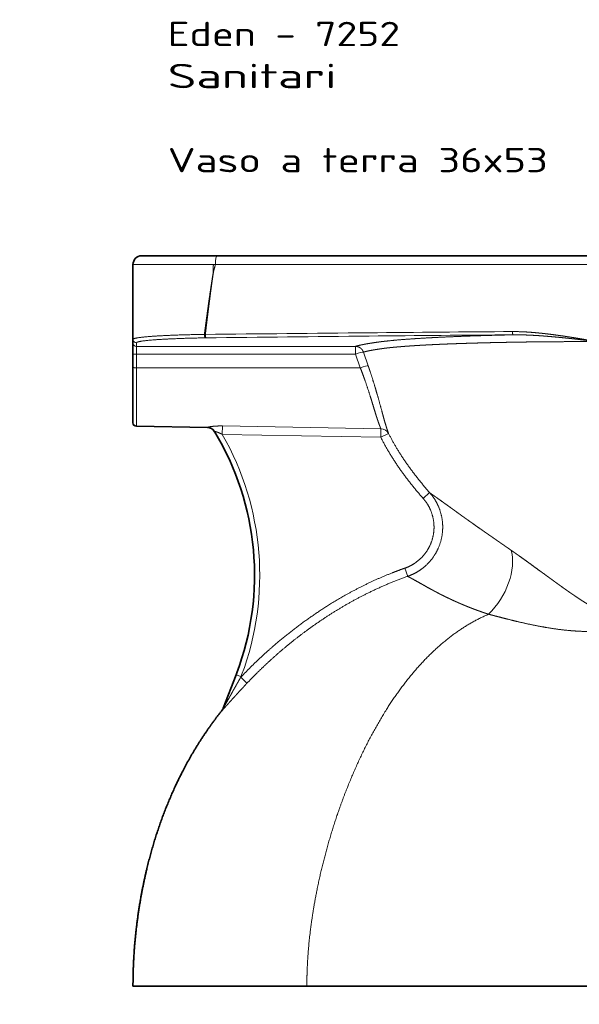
# Model space of a CAD drawing. Extents: x -184 to 908, y 238 to 1290.
# Tile 6 of 7: x 264 to 586, y 724 to 1290. Entities that reach past the tile are written whole.
import ezdxf
from ezdxf.enums import TextEntityAlignment as Align

# ---------------------------------------------------------------- set-up
doc = ezdxf.new("R2010")
doc.units = 0
doc.layers.get('0').update_dxf_attribs({"lineweight": 13})
doc.styles.get("Standard").update_dxf_attribs({"font": 'isocp.shx'})
doc.dimstyles.get("Standard").update_dxf_attribs({"dimtxt": 2.5, "dimasz": 2.5, "dimexe": 1.25, "dimexo": 0.625, "dimtad": 1, "dimcen": 2.5, "dimadec": 0, "dimazin": 0, "dimtfac": 1, "dimtmove": 0, "dimatfit": 0, "dimfxl": 0, "dimarcsym": 0})

# ---------------------------------------------------------------- blocks, each defined once
blk = doc.blocks.new('*D')
at = {"color": 7, "lineweight": 13}
for p, q in [((856.52, 1154.19), (907.67, 1154.19)), ((905.67, 734.19), (905.67, 1154.19)), ((741.47, 734.19), (907.67, 734.19)), ((329.47, 506.37), (329.47, 631.37)), ((329.47, 629.37), (859.52, 629.37)), ((859.52, 422.5), (859.52, 631.37)), ((649.05, 602.18), (278.55, 602.18)), ((280.55, 238.82), (280.55, 602.18)), ((649.05, 238.82), (278.55, 238.82))]:
    blk.add_line(p, q, dxfattribs=at)
for points in [[(906.19, 1152.26), (905.67, 1154.19), (905.15, 1152.26)], [(905.15, 736.12), (905.67, 734.19), (906.19, 736.12)], [(331.4, 629.89), (329.47, 629.37), (331.4, 628.86)], [(857.59, 628.86), (859.52, 629.37), (857.59, 629.89)], [(281.07, 600.25), (280.55, 602.18), (280.04, 600.25)], [(280.04, 240.75), (280.55, 238.82), (281.07, 240.75)]]:
    blk.add_lwpolyline(points, dxfattribs=at)
for s, p, p2 in [('420', (903.67, 923.17), (903.67, 965.21)), ('360', (278.55, 399.48), (278.55, 441.52))]:
    blk.add_text(s, height=14, rotation=90, dxfattribs=at).set_placement(p, p2, align=Align.FIT)
blk.add_text('530', height=14, dxfattribs=at).set_placement((573.48, 631.37), (615.51, 631.37), align=Align.FIT)
blk = doc.blocks.new('BLOCK62')
at = {"color": 7, "lineweight": 13}
for s, p, p2 in [('Eden - 7252', (20, 120.57), (153.59, 120.57)), ('Sanitari', (20, 96.39), (117.15, 96.39)), ('Vaso a terra 36x53', (20, 48.01), (238.59, 48.01))]:
    blk.add_text(s, height=14, dxfattribs=at).set_placement(p, p2, align=Align.FIT)
blk = doc.blocks.new('BLOCK63')
at = {"color": 7, "lineweight": 35}
for p, q in [((5, 0), (48.44, 0)), ((136.34, 0), (48.44, 0)), ((235.83, 0), (136.34, 0)), ((265.09, 0), (235.83, 0)), ((0, -5), (0, -48.09)), ((0, -96.05), (0, -64.19)), ((42.77, -98.76), (1.97, -98.04)), ((51.92, -260.25), (59.3, -241)), ((100, -420), (0, -420)), ((321.58, -420), (100, -420))]:
    blk.add_line(p, q, dxfattribs=at)
at = {"color": 7, "lineweight": 13}
for p, q in [((47.39, -5), (0, -5)), ((135.33, -5.03), (47.39, -5.01)), ((235.18, -5.05), (135.33, -5.03)), ((264.74, -5.05), (235.18, -5.05)), ((1.97, -56.62), (128.02, -56.54)), ((2, -52.21), (127.94, -52.1)), ((1.97, -98.04), (1.97, -64.42)), ((1.97, -64.42), (130.75, -64.45)), ((51.45, -97.89), (142.61, -99.51)), ((51.37, -102.75), (142.52, -104.39))]:
    blk.add_line(p, q, dxfattribs=at)
at = {"color": 7, "lineweight": 13, "ltscale": 0.014302}
blk.add_line((41.63, -45.23), (41.06, -45.2), dxfattribs=at)
at = {"color": 7, "lineweight": 35, "ltscale": 0.053175}
blk.add_line((0, -50.21), (0, -48.09), dxfattribs=at)
at = {"color": 7, "lineweight": 35, "ltscale": 0.154482}
blk.add_line((0, -50.21), (0, -56.39), dxfattribs=at)
at = {"color": 7, "lineweight": 13, "ltscale": 0.053175}
blk.add_line((2, -52.21), (2, -50.08), dxfattribs=at)
at = {"color": 7, "lineweight": 13, "ltscale": 0.00866}
blk.add_line((42.04, -47.19), (41.69, -47.2), dxfattribs=at)
at = {"color": 7, "lineweight": 35, "ltscale": 0.194905}
blk.add_line((0, -64.19), (0, -56.39), dxfattribs=at)
at = {"color": 7, "lineweight": 13, "ltscale": 0.194905}
blk.add_line((1.97, -64.42), (1.97, -56.62), dxfattribs=at)
at = {"color": 7, "lineweight": 13, "ltscale": 0.20917}
blk.add_line((130.75, -64.45), (128.02, -56.54), dxfattribs=at)
at = {"color": 7, "lineweight": 13, "ltscale": 0.20914}
blk.add_line((135.29, -63.31), (132.56, -55.4), dxfattribs=at)
at = {"color": 7, "lineweight": 13, "ltscale": 0.001239}
blk.add_line((42.74, -98.72), (42.77, -98.76), dxfattribs=at)
at = {"color": 7, "lineweight": 13, "ltscale": 0.121715}
blk.add_line((51.37, -102.75), (51.45, -97.89), dxfattribs=at)
at = {"color": 7, "lineweight": 13, "ltscale": 0.121943}
blk.add_line((142.52, -104.39), (142.61, -99.51), dxfattribs=at)
at = {"color": 7, "lineweight": 13, "ltscale": 0.124974}
blk.add_line((142.52, -104.39), (146.99, -102.15), dxfattribs=at)
at = {"color": 7, "lineweight": 13, "ltscale": 0.124994}
blk.add_line((166.88, -139.52), (170.63, -136.21), dxfattribs=at)
at = {"color": 7, "lineweight": 13, "ltscale": 0.124829}
blk.add_line((156.37, -179.66), (158.01, -184.38), dxfattribs=at)
at = {"color": 7, "lineweight": 35, "ltscale": 0.028184}
blk.add_line((59.3, -241), (59.7, -239.95), dxfattribs=at)
at = {"color": 7, "lineweight": 13, "ltscale": 0.074992}
blk.add_line((62.1, -242.07), (59.3, -241), dxfattribs=at)
at = {"color": 7, "lineweight": 13, "ltscale": 0.010088}
blk.add_line((61.96, -242.45), (62.1, -242.07), dxfattribs=at)
at = {"color": 7, "lineweight": 13, "ltscale": 0.12408}
blk.add_line((61.96, -242.45), (65.56, -245.86), dxfattribs=at)
at = {"color": 7, "lineweight": 13, "ltscale": 0.004846}
blk.add_line((51.17, -261.55), (51.24, -261.37), dxfattribs=at)
at = {"color": 7, "lineweight": 35}
for centre, radius, start, end in [((5, -5), 5, 90, 180), ((2, -96.05), 2, 180, 269), ((42.68, -103.76), 5, 31.0657, 88.9948), ((-90.1, -183.73), 160, 339.4287, 391.0804), ((47.29, -258.25), 5.04, 321.666, 339.0256)]:
    blk.add_arc(centre, radius, start, end, dxfattribs=at)
at = {"color": 7, "lineweight": 13}
for centre, radius, start, end in [((2369.01, -226995.59), 226962.3, 90.5638646, 90.587549), ((382.04, -25218.96), 25175.88, 90.372706, 90.561222), ((2283.65, -204517.76), 204482.85, 90.6018247, 90.6281088), ((396.78, -24963.34), 24918.51, 90.409828, 90.600013), ((42.66, -103.71), 4.99, 31.1021, 89.0909), ((-90.1, -183.73), 163, 339.4287, 389.7865), ((259.69, -429.11), 271.92, 136.2293, 136.6511), ((-86.81, -184.93), 159.5, 339.0057, 339.4183), ((245.78, -416.02), 247.86, 136.1887, 136.6425), ((47.33, -258.49), 4.92, 321.4313, 339.0222)]:
    blk.add_arc(centre, radius, start, end, dxfattribs=at)
for centre, major_axis, ratio, start_param, end_param in [((48.44, -5), (0, -5), 0.210137, 3.141594, 4.712389), ((2, -48.09), (2, 0), 0.99863, 3.141593, 4.712389), ((2, -50.21), (2, 0), 0.99863, 3.141593, 4.712389), ((127.94, -57.09), (0, -5), 0.01731, 1.680991, 3.089225), ((127.94, -57.09), (4.73, 1.63), 0.098566, 0.183055, 1.51879), ((130.66, -65), (4.73, 1.63), 0.09855, 0.177214, 1.518328), ((142.52, -104.39), (4.64, 1.86), 0.971377, 0.085439, 1.181647), ((196.5, -186.74), (-14.92, -26.03), 0.614038, 1.128025, 2.586685)]:
    blk.add_ellipse(centre, major_axis=major_axis, ratio=ratio, start_param=start_param, end_param=end_param, dxfattribs=at)
for points, knots in [([(41.06, -45.2), (41.09, -44.93), (41.13, -44.66), (41.17, -44.39), (41.21, -44.03), (41.26, -43.67), (41.27, -43.58), (41.29, -43.43), (41.31, -43.28), (41.32, -43.22), (41.34, -43.1), (41.35, -42.98), (41.36, -42.91), (41.38, -42.73), (41.41, -42.53), (41.43, -42.4), (41.46, -42.17), (41.49, -41.94), (41.51, -41.77), (41.54, -41.56), (41.57, -41.36), (41.58, -41.25), (41.6, -41.08), (41.63, -40.9), (41.64, -40.83), (41.73, -40.12), (41.83, -39.4), (41.91, -38.76), (42.02, -37.99), (42.12, -37.22), (42.16, -36.93), (42.2, -36.64), (42.24, -36.35), (42.26, -36.19), (42.32, -35.7), (42.39, -35.19), (42.44, -34.85), (42.51, -34.34), (42.58, -33.84), (42.6, -33.67), (42.65, -33.33), (42.69, -33), (42.71, -32.86), (43.02, -30.61), (43.34, -28.35), (43.63, -26.26), (43.94, -24.08), (44.26, -21.89), (44.28, -21.79), (44.31, -21.58), (44.34, -21.38), (44.35, -21.29), (44.38, -21.08), (44.41, -20.86), (44.43, -20.75), (44.46, -20.53), (44.49, -20.31), (44.5, -20.23), (44.54, -20.01), (44.57, -19.79), (44.58, -19.69), (44.61, -19.48), (44.64, -19.27), (44.66, -19.18), (44.7, -18.87), (44.75, -18.57), (44.78, -18.37), (44.84, -17.96), (44.9, -17.56), (44.93, -17.36), (44.98, -17.05), (45.02, -16.75), (45.04, -16.65), (45.07, -16.45), (45.1, -16.26), (45.11, -16.13), (45.14, -15.94), (45.17, -15.75), (45.19, -15.66), (45.22, -15.46), (45.25, -15.26), (45.26, -15.18), (45.29, -14.97), (45.32, -14.77), (45.34, -14.67), (45.37, -14.46), (45.4, -14.26), (45.42, -14.16), (45.56, -13.26), (45.7, -12.36), (45.79, -11.81), (45.92, -10.98), (46.06, -10.16), (46.07, -10.13), (46.09, -10.03), (46.1, -9.93), (46.11, -9.89), (46.12, -9.79), (46.14, -9.7), (46.14, -9.67), (46.15, -9.61), (46.15, -9.55), (46.16, -9.52), (46.16, -9.46), (46.17, -9.4), (46.17, -9.37), (46.18, -9.32), (46.18, -9.26), (46.18, -9.23), (46.19, -9), (46.19, -8.78), (46.19, -8.58), (46.18, -8.31), (46.16, -8.05), (46.16, -7.98), (46.15, -7.85), (46.14, -7.72), (46.14, -7.65), (46.13, -7.55), (46.13, -7.45), (46.12, -7.41), (46.12, -7.35), (46.12, -7.28), (46.11, -7.25), (46.11, -7.18), (46.11, -7.12), (46.11, -7.09), (46.1, -7.02), (46.1, -6.96), (46.1, -6.92), (46.09, -6.76), (46.09, -6.59), (46.09, -6.46), (46.1, -6.23), (46.12, -6.01), (46.13, -5.92), (46.16, -5.76), (46.21, -5.61), (46.23, -5.54), (46.29, -5.39), (46.39, -5.26), (46.45, -5.19), (46.56, -5.11), (46.7, -5.06), (46.75, -5.04), (46.9, -5.01), (47.05, -5), (47.14, -5), (47.25, -5), (47.36, -5.01), (47.37, -5.01), (47.38, -5.01), (47.39, -5.01)], [0, 0, 0, 0, 0, 0, 2.378848, 2.378848, 2.378848, 3.171798, 3.171798, 3.171798, 3.701033, 3.701033, 3.701033, 4.230269, 4.230269, 4.230269, 5.288695, 5.288695, 5.288695, 6.082806, 6.082806, 6.082806, 7.001203, 7.001203, 7.001203, 7.629348, 7.629348, 7.629348, 13.278102, 13.278102, 13.278102, 14.407395, 14.407395, 14.407395, 15.819419, 15.819419, 15.819419, 18.643442, 18.643442, 18.643442, 20.070974, 20.070974, 20.070974, 21.542272, 21.542272, 21.542272, 39.929602, 39.929602, 39.929602, 40.821879, 40.821879, 40.821879, 41.747626, 41.747626, 41.747626, 42.639893, 42.639893, 42.639893, 43.583318, 43.583318, 43.583318, 44.475522, 44.475522, 44.475522, 45.399019, 45.399019, 45.399019, 47.183338, 47.183338, 47.183338, 48.966272, 48.966272, 48.966272, 49.857746, 49.857746, 49.857746, 50.684874, 50.684874, 50.684874, 51.576431, 51.576431, 51.576431, 52.502828, 52.502828, 52.502828, 53.394341, 53.394341, 53.394341, 54.285854, 54.285854, 54.285854, 61.338496, 61.338496, 61.338496, 61.602839, 61.602839, 61.602839, 62.159549, 62.159549, 62.159549, 62.420526, 62.420526, 62.420526, 62.681502, 62.681502, 62.681502, 62.942474, 62.942474, 62.942474, 63.203447, 63.203447, 63.203447, 64.855432, 64.855432, 64.855432, 65.420546, 65.420546, 65.420546, 65.985659, 65.985659, 65.985659, 66.267674, 66.267674, 66.267674, 66.563161, 66.563161, 66.563161, 66.845199, 66.845199, 66.845199, 67.127237, 67.127237, 67.127237, 68.255192, 68.255192, 68.255192, 69.032409, 69.032409, 69.032409, 69.661001, 69.661001, 69.661001, 70.458786, 70.458786, 70.458786, 70.961619, 70.961619, 70.961619, 71.802419, 71.802419, 71.802419, 71.90319, 71.90319, 71.90319, 71.90319, 71.90319, 71.90319]), ([(41.63, -45.23), (41.66, -44.96), (41.69, -44.69), (41.73, -44.42), (41.77, -44.07), (41.81, -43.71), (41.82, -43.62), (41.84, -43.47), (41.86, -43.33), (41.86, -43.27), (41.88, -43.15), (41.89, -43.03), (41.9, -42.97), (41.92, -42.78), (41.94, -42.59), (41.96, -42.46), (41.99, -42.24), (42.01, -42.01), (42.03, -41.83), (42.05, -41.71), (42.06, -41.58), (42.07, -41.55), (42.07, -41.5), (42.08, -41.45), (42.08, -41.42), (42.09, -41.34), (42.1, -41.25), (42.11, -41.19), (42.12, -41.11), (42.13, -41.03), (42.13, -41.01), (42.23, -40.2), (42.33, -39.39), (42.42, -38.61), (42.54, -37.68), (42.65, -36.75), (42.67, -36.61), (42.76, -35.87), (42.85, -35.11), (42.93, -34.45), (43.03, -33.65), (43.13, -32.86), (43.16, -32.63), (43.45, -30.33), (43.74, -28.04), (44, -25.94), (44.29, -23.73), (44.58, -21.52), (44.59, -21.48), (44.61, -21.32), (44.63, -21.16), (44.64, -21.11), (44.67, -20.9), (44.69, -20.7), (44.71, -20.57), (44.75, -20.27), (44.79, -19.97), (44.81, -19.84), (44.85, -19.56), (44.88, -19.28), (44.9, -19.17), (44.95, -18.76), (45.01, -18.35), (45.05, -18.07), (45.19, -17.01), (45.34, -15.95), (45.45, -15.15), (45.64, -13.82), (45.83, -12.49), (45.91, -11.95), (45.99, -11.38), (46.08, -10.8), (46.09, -10.76), (46.1, -10.67), (46.11, -10.58), (46.12, -10.54), (46.14, -10.4), (46.16, -10.27), (46.18, -10.17), (46.2, -10.03), (46.22, -9.89), (46.23, -9.85), (46.24, -9.76), (46.26, -9.68), (46.26, -9.64), (46.27, -9.58), (46.28, -9.51), (46.29, -9.49), (46.3, -9.44), (46.3, -9.4), (46.31, -9.38), (46.4, -8.89), (46.5, -8.4), (46.62, -7.93), (46.86, -7.07), (47.09, -6.21), (47.2, -5.81), (47.29, -5.41), (47.39, -5.01)], [0, 0, 0, 0, 0, 0, 2.339036, 2.339036, 2.339036, 3.118715, 3.118715, 3.118715, 3.639013, 3.639013, 3.639013, 4.159311, 4.159311, 4.159311, 5.199872, 5.199872, 5.199872, 5.994723, 5.994723, 5.994723, 6.223953, 6.223953, 6.223953, 6.453183, 6.453183, 6.453183, 6.911642, 6.911642, 6.911642, 7.119897, 7.119897, 7.119897, 13.99012, 13.99012, 13.99012, 15.238935, 15.238935, 15.238935, 20.455788, 20.455788, 20.455788, 22.140718, 22.140718, 22.140718, 40.558268, 40.558268, 40.558268, 41.567981, 41.567981, 41.567981, 42.006532, 42.006532, 42.006532, 43.369885, 43.369885, 43.369885, 44.551417, 44.551417, 44.551417, 45.78381, 45.78381, 45.78381, 48.127982, 48.127982, 48.127982, 55.141345, 55.141345, 55.141345, 59.819822, 59.819822, 59.819822, 60.209771, 60.209771, 60.209771, 60.599719, 60.599719, 60.599719, 61.36756, 61.36756, 61.36756, 61.773385, 61.773385, 61.773385, 62.163426, 62.163426, 62.163426, 62.358393, 62.358393, 62.358393, 62.553359, 62.553359, 62.553359, 66.716486, 66.716486, 66.716486, 70.313518, 70.313518, 70.313518, 70.313518, 70.313518, 70.313518]), ([(0, -48.09), (0, -47.75), (0.92, -47.41), (2.76, -47.09), (8.69, -46.41), (17.85, -45.87), (23.71, -45.62), (30.85, -45.4), (38.37, -45.25), (39.26, -45.23), (40.16, -45.22), (41.06, -45.2)], [0, 0, 0, 0, 0, 0, 47.841981, 47.841981, 47.841981, 109.007041, 109.007041, 109.007041, 117.175249, 117.175249, 117.175249, 117.175249, 117.175249, 117.175249]), ([(41.69, -47.2), (41.64, -47.19), (41.59, -47.16), (41.54, -47.12), (41.41, -46.97), (41.3, -46.74), (41.24, -46.57), (41.15, -46.21), (41.09, -45.81), (41.07, -45.61), (41.06, -45.4), (41.06, -45.2)], [0, 0, 0, 0, 0, 0, 0.895746, 0.895746, 0.895746, 2.40292, 2.40292, 2.40292, 3.869717, 3.869717, 3.869717, 3.869717, 3.869717, 3.869717]), ([(42.04, -47.19), (42, -47.18), (41.96, -47.15), (41.92, -47.1), (41.81, -46.86), (41.72, -46.47), (41.68, -46.16), (41.65, -45.79), (41.63, -45.41), (41.63, -45.35), (41.63, -45.29), (41.63, -45.23)], [0, 0, 0, 0, 0, 0, 1.034531, 1.034531, 1.034531, 3.392437, 3.392437, 3.392437, 3.832509, 3.832509, 3.832509, 3.832509, 3.832509, 3.832509]), ([(218.55, -45.46), (218.52, -45.45), (218.49, -45.41), (218.46, -45.35), (218.38, -45.08), (218.33, -44.64), (218.3, -44.31), (218.28, -43.96), (218.28, -43.61)], [0, 0, 0, 0, 0, 0, 1.095101, 1.095101, 1.095101, 3.646954, 3.646954, 3.646954, 3.646954, 3.646954, 3.646954]), ([(235.26, -44.6), (232.91, -44.36), (230.55, -44.13), (228.19, -43.94), (224.79, -43.73), (221.37, -43.63), (220.34, -43.61), (219.31, -43.6), (218.28, -43.61)], [0, 0, 0, 0, 0, 0, 16.819601, 16.819601, 16.819601, 24.085066, 24.085066, 24.085066, 24.085066, 24.085066, 24.085066]), ([(264.68, -49.28), (264.64, -49.25), (264.59, -49.22), (264.55, -49.19), (264.47, -49.15), (264.38, -49.12), (264.35, -49.11), (264.28, -49.08), (264.2, -49.06), (264.17, -49.05), (264.02, -49), (263.88, -48.96), (263.77, -48.93), (263.58, -48.89), (263.39, -48.84), (263.31, -48.82), (263.14, -48.79), (262.97, -48.75), (262.89, -48.73), (262.56, -48.66), (262.22, -48.6), (261.98, -48.55), (261.58, -48.48), (261.17, -48.4), (260.91, -48.35), (260.65, -48.31), (260.39, -48.26), (260.3, -48.25), (260.12, -48.21), (259.93, -48.18), (259.85, -48.17), (259.19, -48.05), (258.53, -47.94), (257.97, -47.85), (256.2, -47.55), (254.43, -47.26), (253.33, -47.08), (251.99, -46.87), (250.64, -46.66), (250.5, -46.64), (250.2, -46.59), (249.9, -46.55), (249.76, -46.53), (249.31, -46.46), (248.88, -46.39), (248.59, -46.35), (248.15, -46.28), (247.71, -46.22), (247.56, -46.19), (245.48, -45.89), (243.39, -45.59), (241.46, -45.33), (239.44, -45.08), (237.43, -44.84), (237.35, -44.84), (237.21, -44.82), (237.06, -44.8), (236.97, -44.79), (236.83, -44.78), (236.7, -44.76), (236.63, -44.75), (236.49, -44.74), (236.35, -44.72), (236.26, -44.71), (236.01, -44.69), (235.77, -44.66), (235.61, -44.64), (235.43, -44.62), (235.26, -44.6)], [0, 0, 0, 0, 0, 0, 0.44003, 0.44003, 0.44003, 0.770797, 0.770797, 0.770797, 1.101564, 1.101564, 1.101564, 2.082751, 2.082751, 2.082751, 2.817889, 2.817889, 2.817889, 3.553026, 3.553026, 3.553026, 5.768774, 5.768774, 5.768774, 7.227843, 7.227843, 7.227843, 8.054678, 8.054678, 8.054678, 8.915954, 8.915954, 8.915954, 13.882259, 13.882259, 13.882259, 24.425088, 24.425088, 24.425088, 25.722667, 25.722667, 25.722667, 27.020246, 27.020246, 27.020246, 29.615403, 29.615403, 29.615403, 30.914731, 30.914731, 30.914731, 47.82373, 47.82373, 47.82373, 48.474412, 48.474412, 48.474412, 49.096118, 49.096118, 49.096118, 49.746886, 49.746886, 49.746886, 50.366784, 50.366784, 50.366784, 51.882675, 51.882675, 51.882675, 51.882675, 51.882675, 51.882675]), ([(2, -50.08), (2, -49.74), (2.92, -49.4), (4.76, -49.07), (11.03, -48.34), (20.84, -47.78), (27.4, -47.52), (34.41, -47.33), (41.69, -47.2)], [0, 0, 0, 0, 0, 0, 47.107471, 47.107471, 47.107471, 113.236992, 113.236992, 113.236992, 113.236992, 113.236992, 113.236992]), ([(127.94, -52.1), (128.29, -51.99), (128.66, -51.89), (129.05, -51.78), (130.09, -51.53), (131.24, -51.27), (131.96, -51.12), (133.98, -50.73), (136.24, -50.34), (137.72, -50.11), (139.37, -49.87), (141.11, -49.63), (141.16, -49.62), (141.26, -49.61), (141.37, -49.59), (141.38, -49.59), (141.38, -49.59), (141.39, -49.59)], [0, 0, 0, 0, 0, 0, 10.02244, 10.02244, 10.02244, 25.299614, 25.299614, 25.299614, 49.862919, 49.862919, 49.862919, 51.313512, 51.313512, 51.313512, 51.42423, 51.42423, 51.42423, 51.42423, 51.42423, 51.42423]), ([(218.55, -45.46), (213.79, -45.56), (209.09, -45.68), (204.46, -45.81), (197.05, -46.04), (189.9, -46.3), (187.15, -46.4), (182.85, -46.58), (178.68, -46.77), (177.13, -46.84), (171.01, -47.14), (165.24, -47.47), (161.15, -47.73), (154.37, -48.22), (148.52, -48.76), (146.14, -49.01), (143.9, -49.26), (141.87, -49.52), (141.85, -49.53), (141.79, -49.54), (141.74, -49.54), (141.71, -49.55), (141.66, -49.55), (141.61, -49.56), (141.58, -49.56), (141.53, -49.57), (141.47, -49.58), (141.45, -49.58), (141.42, -49.58), (141.39, -49.59)], [0, 0, 0, 0, 0, 0, 43.555071, 43.555071, 43.555071, 71.056541, 71.056541, 71.056541, 87.794932, 87.794932, 87.794932, 137.64308, 137.64308, 137.64308, 176.667551, 176.667551, 176.667551, 177.204247, 177.204247, 177.204247, 177.740943, 177.740943, 177.740943, 178.27762, 178.27762, 178.27762, 178.814297, 178.814297, 178.814297, 178.814297, 178.814297, 178.814297]), ([(264.8, -49.38), (264.5, -49.38), (264.19, -49.37), (263.9, -49.37), (263.3, -49.37), (262.71, -49.37), (262.41, -49.37), (261.97, -49.37), (261.53, -49.37), (261.4, -49.37), (261.18, -49.37), (260.97, -49.37), (260.88, -49.37), (260.72, -49.37), (260.55, -49.37), (260.5, -49.37), (260.39, -49.37), (260.28, -49.37), (260.22, -49.37), (260.06, -49.37), (259.89, -49.37), (259.78, -49.37), (258.14, -49.37), (256.49, -49.37), (254.8, -49.38), (250.48, -49.39), (246.17, -49.41), (243.39, -49.42), (239.8, -49.45), (236.22, -49.48), (235.36, -49.49), (231.92, -49.52), (228.53, -49.56), (225.95, -49.6), (223.17, -49.64), (220.41, -49.68), (220.21, -49.69), (219.43, -49.7), (218.65, -49.71), (218.02, -49.73), (217.17, -49.74), (216.34, -49.76), (216.11, -49.76), (215.65, -49.77), (215.2, -49.78), (215, -49.78), (211.79, -49.84), (208.61, -49.91), (205.7, -49.97), (202.34, -50.06), (199.05, -50.14), (198.61, -50.16), (197.68, -50.18), (196.77, -50.21), (196.32, -50.22), (195.41, -50.25), (194.5, -50.27), (194.04, -50.29), (193.09, -50.32), (192.14, -50.34), (191.8, -50.36), (190.41, -50.4), (189.02, -50.45), (188.08, -50.48), (186.37, -50.54), (184.68, -50.6), (183.7, -50.63), (182.27, -50.69), (180.86, -50.74), (180.24, -50.77), (179.6, -50.8), (178.96, -50.82), (178.93, -50.82), (178.86, -50.83), (178.8, -50.83), (178.77, -50.83), (178.64, -50.84), (178.51, -50.84), (178.4, -50.85), (178.14, -50.86), (177.86, -50.87), (177.69, -50.88), (177.45, -50.89), (177.23, -50.9), (177.16, -50.9), (177.06, -50.9), (176.96, -50.91), (176.93, -50.91), (176.87, -50.91), (176.81, -50.91), (176.78, -50.91), (176.4, -50.93), (176.02, -50.95), (175.68, -50.96), (175.17, -50.99), (174.67, -51.01), (174.54, -51.02), (174.23, -51.03), (173.93, -51.04), (173.78, -51.05), (173.52, -51.06), (173.26, -51.08), (173.14, -51.08), (172.3, -51.12), (171.48, -51.16), (170.76, -51.2), (170, -51.24), (169.24, -51.28), (169.19, -51.28), (168.95, -51.29), (168.7, -51.31), (168.46, -51.32), (168.18, -51.33), (167.91, -51.35), (167.84, -51.35), (167.71, -51.36), (167.59, -51.37), (167.54, -51.37), (166.02, -51.45), (164.55, -51.54), (163.19, -51.62), (161.59, -51.72), (160.03, -51.83), (159.73, -51.85), (159.2, -51.88), (158.68, -51.92), (158.41, -51.94), (157.88, -51.98), (157.35, -52.02), (157.08, -52.04), (156.57, -52.07), (156.08, -52.11), (155.81, -52.13), (154.43, -52.24), (153.12, -52.35), (152.07, -52.44), (150.28, -52.6), (148.58, -52.77), (147.85, -52.84), (147.13, -52.92), (146.43, -53), (146.4, -53), (146.34, -53.01), (146.29, -53.01), (146.29, -53.01), (146.22, -53.02), (146.16, -53.03), (146.13, -53.03), (146.07, -53.04), (146.02, -53.04), (145.99, -53.05), (145.94, -53.05), (145.89, -53.06), (145.86, -53.06), (145.83, -53.06), (145.81, -53.07)], [0, 0, 0, 0, 0, 0, 2.638944, 2.638944, 2.638944, 5.277888, 5.277888, 5.277888, 6.496283, 6.496283, 6.496283, 7.56301, 7.56301, 7.56301, 8.045048, 8.045048, 8.045048, 8.527087, 8.527087, 8.527087, 9.491104, 9.491104, 9.491104, 22.930128, 22.930128, 22.930128, 47.279152, 47.279152, 47.279152, 54.492211, 54.492211, 54.492211, 77.693754, 77.693754, 77.693754, 79.46783, 79.46783, 79.46783, 84.75936, 84.75936, 84.75936, 86.794097, 86.794097, 86.794097, 88.893528, 88.893528, 88.893528, 116.201542, 116.201542, 116.201542, 120.77134, 120.77134, 120.77134, 125.275552, 125.275552, 125.275552, 129.921027, 129.921027, 129.921027, 134.882189, 134.882189, 134.882189, 144.079126, 144.079126, 144.079126, 152.538428, 152.538428, 152.538428, 159.157696, 159.157696, 159.157696, 159.506995, 159.506995, 159.506995, 159.856294, 159.856294, 159.856294, 160.799926, 160.799926, 160.799926, 162.133822, 162.133822, 162.133822, 162.80537, 162.80537, 162.80537, 163.141151, 163.141151, 163.141151, 163.476932, 163.476932, 163.476932, 167.36036, 167.36036, 167.36036, 169.176849, 169.176849, 169.176849, 170.921374, 170.921374, 170.921374, 172.229773, 172.229773, 172.229773, 180.685297, 180.685297, 180.685297, 181.339457, 181.339457, 181.339457, 183.513942, 183.513942, 183.513942, 184.247236, 184.247236, 184.247236, 185.007419, 185.007419, 185.007419, 202.912703, 202.912703, 202.912703, 206.546666, 206.546666, 206.546666, 210.263915, 210.263915, 210.263915, 213.981602, 213.981602, 213.981602, 217.614104, 217.614104, 217.614104, 234.559047, 234.559047, 234.559047, 247.445696, 247.445696, 247.445696, 247.969856, 247.969856, 247.969856, 248.555906, 248.555906, 248.555906, 249.111481, 249.111481, 249.111481, 249.635649, 249.635649, 249.635649, 250.159817, 250.159817, 250.159817, 250.159817, 250.159817, 250.159817]), ([(264.65, -49.31), (264.63, -49.29), (264.61, -49.28), (264.58, -49.27), (264.55, -49.26), (264.52, -49.25), (264.5, -49.24), (264.48, -49.23), (264.46, -49.23), (264.45, -49.22), (264.42, -49.21), (264.39, -49.2), (264.37, -49.2), (264.33, -49.19), (264.3, -49.18), (264.28, -49.18), (264.23, -49.16), (264.18, -49.15), (264.14, -49.14), (263.91, -49.09), (263.69, -49.05), (263.52, -49.02), (263.25, -48.98), (262.97, -48.94), (262.93, -48.93), (262.78, -48.91), (262.62, -48.89), (262.56, -48.88), (262.43, -48.86), (262.3, -48.84), (262.26, -48.84), (262.07, -48.81), (261.89, -48.79), (261.78, -48.77), (261.3, -48.71), (260.82, -48.65), (260.51, -48.61), (260.08, -48.56), (259.64, -48.51), (259.57, -48.5), (259.43, -48.48), (259.3, -48.47), (259.23, -48.46), (259.1, -48.44), (258.96, -48.43), (258.9, -48.42), (258.49, -48.37), (258.07, -48.32), (257.73, -48.28), (257.11, -48.21), (256.49, -48.14), (256.11, -48.09), (255.19, -47.99), (254.27, -47.89), (253.62, -47.81), (252.94, -47.74), (252.26, -47.67), (252.21, -47.66), (251.99, -47.64), (251.76, -47.61), (251.54, -47.59), (251.26, -47.56), (250.98, -47.53), (250.89, -47.52), (250.72, -47.5), (250.57, -47.48), (250.5, -47.47), (247.93, -47.2), (245.35, -46.94), (242.84, -46.7), (240.29, -46.47), (237.74, -46.27), (237.69, -46.26), (237.6, -46.26), (237.51, -46.25), (237.47, -46.24), (237.33, -46.23), (237.17, -46.22), (237.07, -46.21), (236.91, -46.2), (236.76, -46.19), (236.71, -46.19), (236.61, -46.18), (236.51, -46.17), (236.47, -46.17), (236.19, -46.15), (235.91, -46.13), (235.67, -46.11), (235.44, -46.09), (235.2, -46.07)], [0, 0, 0, 0, 0, 0, 0.213325, 0.213325, 0.213325, 0.319994, 0.319994, 0.319994, 0.426664, 0.426664, 0.426664, 0.586724, 0.586724, 0.586724, 0.746784, 0.746784, 0.746784, 1.045907, 1.045907, 1.045907, 2.726378, 2.726378, 2.726378, 3.518141, 3.518141, 3.518141, 4.053624, 4.053624, 4.053624, 4.623329, 4.623329, 4.623329, 5.717878, 5.717878, 5.717878, 8.972982, 8.972982, 8.972982, 9.575238, 9.575238, 9.575238, 10.177495, 10.177495, 10.177495, 10.797662, 10.797662, 10.797662, 13.808873, 13.808873, 13.808873, 16.173558, 16.173558, 16.173558, 21.718978, 21.718978, 21.718978, 22.146989, 22.146989, 22.146989, 23.650897, 23.650897, 23.650897, 24.312659, 24.312659, 24.312659, 24.993072, 24.993072, 24.993072, 46.880914, 46.880914, 46.880914, 47.261223, 47.261223, 47.261223, 47.641532, 47.641532, 47.641532, 48.401959, 48.401959, 48.401959, 48.797974, 48.797974, 48.797974, 49.205271, 49.205271, 49.205271, 51.25144, 51.25144, 51.25144, 51.25144, 51.25144, 51.25144]), ([(1.97, -56.62), (1.56, -56.62), (1.16, -56.61), (0.77, -56.59), (0.32, -56.53), (0.08, -56.46), (0.04, -56.44), (0.01, -56.42), (0, -56.4), (0, -56.4), (0, -56.39), (0, -56.39)], [0, 0, 0, 0, 0, 0, 2.854764, 2.854764, 2.854764, 3.673495, 3.673495, 3.673495, 3.789677, 3.789677, 3.789677, 3.789677, 3.789677, 3.789677]), ([(2, -52.21), (2, -52.24), (1.99, -52.35), (1.99, -52.54), (1.98, -53.23), (1.97, -54.29), (1.97, -55.04), (1.97, -55.82), (1.97, -56.62)], [0, 0, 0, 0, 0, 0, 4.17009, 4.17009, 4.17009, 11.24309, 11.24309, 11.24309, 11.24309, 11.24309, 11.24309]), ([(132.56, -55.4), (132.39, -54.94), (132.17, -54.51), (131.9, -54.1), (131.26, -53.35), (130.46, -52.78), (130.03, -52.55), (129.36, -52.28), (128.65, -52.15), (128.41, -52.11), (128.18, -52.1), (127.94, -52.1)], [0, 0, 0, 0, 0, 0, 3.528415, 3.528415, 3.528415, 7.048089, 7.048089, 7.048089, 8.773983, 8.773983, 8.773983, 8.773983, 8.773983, 8.773983]), ([(132.56, -55.4), (132.73, -55.35), (132.91, -55.3), (133.09, -55.26), (133.37, -55.18), (133.67, -55.11), (133.76, -55.09), (133.91, -55.05), (134.07, -55.01), (134.12, -55), (134.23, -54.98), (134.33, -54.95), (134.38, -54.94), (134.64, -54.88), (134.91, -54.82), (135.16, -54.77), (135.84, -54.62), (136.57, -54.48), (137.08, -54.38), (138.14, -54.19), (139.24, -54.01), (139.8, -53.92), (140.74, -53.77), (141.72, -53.62), (142.11, -53.57), (142.55, -53.5), (143.01, -53.44), (143.16, -53.42), (143.24, -53.41), (143.32, -53.4), (143.34, -53.39), (143.38, -53.39), (143.42, -53.38), (143.44, -53.38), (143.48, -53.37), (143.51, -53.37), (143.53, -53.37), (143.57, -53.36), (143.61, -53.36), (143.63, -53.35), (143.73, -53.34), (143.83, -53.33), (143.91, -53.32), (144, -53.3), (144.1, -53.29), (144.11, -53.29), (144.14, -53.29), (144.16, -53.28), (144.19, -53.28), (144.23, -53.27), (144.27, -53.27), (144.29, -53.27), (144.32, -53.26), (144.36, -53.25), (144.38, -53.25), (144.45, -53.24), (144.51, -53.24), (144.55, -53.23), (144.63, -53.22), (144.72, -53.21), (144.76, -53.2), (144.83, -53.19), (144.89, -53.18), (144.92, -53.18), (144.97, -53.18), (145.01, -53.17), (145.04, -53.17), (145.2, -53.14), (145.37, -53.12), (145.52, -53.1), (145.66, -53.09), (145.81, -53.07)], [0, 0, 0, 0, 0, 0, 6.453922, 6.453922, 6.453922, 9.777818, 9.777818, 9.777818, 11.395002, 11.395002, 11.395002, 13.012185, 13.012185, 13.012185, 19.309551, 19.309551, 19.309551, 32.352337, 32.352337, 32.352337, 45.438249, 45.438249, 45.438249, 53.649581, 53.649581, 53.649581, 54.957841, 54.957841, 54.957841, 55.369259, 55.369259, 55.369259, 55.780677, 55.780677, 55.780677, 56.192103, 56.192103, 56.192103, 56.60353, 56.60353, 56.60353, 58.432316, 58.432316, 58.432316, 58.61548, 58.61548, 58.61548, 58.981806, 58.981806, 58.981806, 59.376962, 59.376962, 59.376962, 59.74323, 59.74323, 59.74323, 60.49984, 60.49984, 60.49984, 61.203367, 61.203367, 61.203367, 61.673305, 61.673305, 61.673305, 62.143243, 62.143243, 62.143243, 64.962845, 64.962845, 64.962845, 64.962845, 64.962845, 64.962845]), ([(1.97, -64.42), (1.56, -64.42), (1.16, -64.41), (0.77, -64.38), (0.32, -64.33), (0.08, -64.26), (0.04, -64.24), (0.01, -64.22), (0, -64.2), (0, -64.19), (0, -64.19), (0, -64.19)], [0, 0, 0, 0, 0, 0, 2.864843, 2.864843, 2.864843, 3.688154, 3.688154, 3.688154, 3.805631, 3.805631, 3.805631, 3.805631, 3.805631, 3.805631]), ([(142.61, -99.51), (142.41, -99.08), (142.18, -98.54), (141.93, -97.9), (141.56, -96.9), (141.15, -95.76), (141.04, -95.45), (140.68, -94.39), (140.3, -93.25), (140.04, -92.45), (139.46, -90.6), (138.85, -88.61), (138.53, -87.53), (137.57, -84.38), (136.53, -81), (135.81, -78.73), (134.44, -74.55), (132.93, -70.26), (132.23, -68.33), (131.51, -66.39), (130.75, -64.45)], [0, 0, 0, 0, 0, 0, 13.779147, 13.779147, 13.779147, 18.831415, 18.831415, 18.831415, 30.167673, 30.167673, 30.167673, 42.729731, 42.729731, 42.729731, 65.482227, 65.482227, 65.482227, 83.869032, 83.869032, 83.869032, 83.869032, 83.869032, 83.869032]), ([(146.99, -102.15), (146.79, -101.65), (146.56, -101.02), (146.31, -100.31), (145.69, -98.44), (145.04, -96.27), (144.65, -94.92), (143.76, -91.72), (142.82, -88.23), (142.27, -86.22), (140.99, -81.55), (139.57, -76.62), (138.74, -73.85), (137.55, -70.06), (136.29, -66.25), (135.96, -65.27), (135.63, -64.29), (135.29, -63.31)], [0, 0, 0, 0, 0, 0, 9.500153, 9.500153, 9.500153, 23.03062, 23.03062, 23.03062, 39.891741, 39.891741, 39.891741, 60.821419, 60.821419, 60.821419, 68.03831, 68.03831, 68.03831, 68.03831, 68.03831, 68.03831]), ([(146.99, -102.15), (146.79, -101.65), (146.56, -101.02), (146.31, -100.31), (145.69, -98.44), (145.04, -96.27), (144.65, -94.92), (143.76, -91.72), (142.82, -88.23), (142.27, -86.22), (140.99, -81.55), (139.57, -76.62), (138.74, -73.85), (137.55, -70.06), (136.29, -66.25), (135.96, -65.27), (135.63, -64.29), (135.29, -63.31)], [0, 0, 0, 0, 0, 0, 9.500153, 9.500153, 9.500153, 23.03062, 23.03062, 23.03062, 39.891741, 39.891741, 39.891741, 60.821419, 60.821419, 60.821419, 68.03831, 68.03831, 68.03831, 68.03831, 68.03831, 68.03831]), ([(42.74, -98.72), (42.72, -98.69), (42.78, -98.64), (42.94, -98.59), (43.46, -98.46), (44.3, -98.31), (44.83, -98.23), (45.82, -98.11), (46.9, -98.01), (47.37, -97.98), (48.08, -97.94), (48.81, -97.91), (49.06, -97.9), (49.69, -97.88), (50.32, -97.88), (50.7, -97.88), (51.07, -97.88), (51.45, -97.89)], [0, 0, 0, 0, 0, 0, 4.779862, 4.779862, 4.779862, 10.738321, 10.738321, 10.738321, 15.015218, 15.015218, 15.015218, 17.209597, 17.209597, 17.209597, 20.492558, 20.492558, 20.492558, 20.492558, 20.492558, 20.492558]), ([(46.93, -101.13), (46.91, -101.09), (46.95, -101.06), (47.06, -101.07), (47.53, -101.14), (48.31, -101.37), (48.87, -101.58), (49.71, -101.93), (50.56, -102.34), (50.83, -102.47), (51.1, -102.61), (51.37, -102.75)], [0, 0, 0, 0, 0, 0, 2.808597, 2.808597, 2.808597, 8.109587, 8.109587, 8.109587, 10.525244, 10.525244, 10.525244, 10.525244, 10.525244, 10.525244]), ([(166.88, -139.52), (168.5, -141.36), (169.9, -143.39), (171.04, -145.59), (172.76, -150.23), (173.3, -155.13), (173.28, -157.61), (172.61, -162.5), (170.79, -167.08), (169.6, -169.25), (166.72, -173.24), (162.95, -176.43), (160.89, -177.78), (158.68, -178.86), (156.37, -179.66)], [0, 0, 0, 0, 0, 0, 17.390135, 17.390135, 17.390135, 34.756396, 34.756396, 34.756396, 52.09984, 52.09984, 52.09984, 69.422484, 69.422484, 69.422484, 69.422484, 69.422484, 69.422484]), ([(170.63, -136.21), (172.53, -138.36), (174.17, -140.74), (175.51, -143.3), (177.57, -148.7), (178.3, -154.42), (178.32, -157.32), (177.66, -163.05), (175.68, -168.47), (174.36, -171.05), (171.15, -175.83), (166.9, -179.73), (164.55, -181.41), (161.76, -182.94), (158.82, -184.08), (158.55, -184.19), (158.28, -184.28), (158.01, -184.38)], [0, 0, 0, 0, 0, 0, 19.821092, 19.821092, 19.821092, 39.624042, 39.624042, 39.624042, 59.398388, 59.398388, 59.398388, 79.171832, 79.171832, 79.171832, 81.174238, 81.174238, 81.174238, 81.174238, 81.174238, 81.174238]), ([(170.63, -136.21), (170.78, -136.33), (171.02, -136.51), (171.34, -136.75), (172.04, -137.26), (172.97, -137.92), (173.39, -138.22), (174.08, -138.71), (174.86, -139.27), (175.13, -139.46), (176, -140.08), (176.95, -140.75), (177.6, -141.22), (179.07, -142.27), (180.67, -143.42), (181.55, -144.05), (182.78, -144.94), (184.08, -145.88), (184.45, -146.14), (184.85, -146.43), (185.25, -146.72), (185.28, -146.75), (185.34, -146.79), (185.41, -146.84), (185.44, -146.86), (185.5, -146.9), (185.56, -146.95), (185.6, -146.98), (185.66, -147.02), (185.72, -147.07), (185.76, -147.09), (185.79, -147.12), (185.82, -147.14)], [0, 0, 0, 0, 0, 0, 23.666829, 23.666829, 23.666829, 40.352213, 40.352213, 40.352213, 48.840014, 48.840014, 48.840014, 66.416706, 66.416706, 66.416706, 85.242123, 85.242123, 85.242123, 92.42538, 92.42538, 92.42538, 93.023999, 93.023999, 93.023999, 93.622617, 93.622617, 93.622617, 94.157189, 94.157189, 94.157189, 94.755813, 94.755813, 94.755813, 94.755813, 94.755813, 94.755813]), ([(185.82, -147.14), (185.85, -147.16), (185.88, -147.18), (185.9, -147.2), (185.96, -147.24), (186.02, -147.28), (186.04, -147.3), (186.99, -147.99), (187.97, -148.71), (188.97, -149.42), (190.05, -150.2), (191.17, -150.99), (191.22, -151.03), (191.38, -151.14), (191.54, -151.26), (191.63, -151.31), (191.73, -151.39), (191.83, -151.46), (191.86, -151.48), (191.93, -151.53), (192, -151.58), (192.03, -151.6), (192.1, -151.65), (192.17, -151.7), (192.21, -151.73), (192.27, -151.77), (192.34, -151.82), (192.37, -151.84), (192.44, -151.89), (192.51, -151.94), (192.54, -151.96), (192.75, -152.11), (192.96, -152.26), (193.13, -152.38), (194.45, -153.31), (195.8, -154.27), (197.01, -155.12), (199.19, -156.65), (201.43, -158.22), (202.45, -158.93), (203.53, -159.68), (204.62, -160.44), (204.74, -160.52), (204.9, -160.63), (205.07, -160.75), (205.15, -160.81), (205.41, -160.98), (205.66, -161.16), (205.82, -161.27), (206.08, -161.45), (206.34, -161.63), (206.43, -161.69), (206.61, -161.82), (206.78, -161.94), (206.87, -162), (207.14, -162.19), (207.4, -162.37), (207.58, -162.5), (208.12, -162.87), (208.66, -163.25), (209.02, -163.5), (209.57, -163.88), (210.13, -164.27), (210.28, -164.37), (210.57, -164.57), (210.86, -164.78), (210.96, -164.84), (211.1, -164.94), (211.24, -165.04), (211.29, -165.07), (211.38, -165.14), (211.48, -165.21), (211.51, -165.22), (211.65, -165.33), (211.79, -165.42), (211.88, -165.48), (212.05, -165.6), (212.23, -165.72), (212.3, -165.77), (212.6, -165.98), (212.9, -166.19), (213.05, -166.29), (213.53, -166.63), (214.01, -166.96), (214.32, -167.18), (214.65, -167.41), (214.99, -167.64), (215.04, -167.67), (215.24, -167.81), (215.43, -167.94), (215.54, -168.02), (215.73, -168.15), (215.93, -168.29), (215.98, -168.32), (216.33, -168.57), (216.69, -168.81), (216.99, -169.02), (217.29, -169.23), (217.6, -169.44)], [0, 0, 0, 0, 0, 0, 0.522923, 0.522923, 0.522923, 1.045846, 1.045846, 1.045846, 18.084334, 18.084334, 18.084334, 19.254583, 19.254583, 19.254583, 20.3374, 20.3374, 20.3374, 20.882971, 20.882971, 20.882971, 21.428542, 21.428542, 21.428542, 21.974001, 21.974001, 21.974001, 22.51946, 22.51946, 22.51946, 23.064906, 23.064906, 23.064906, 25.792091, 25.792091, 25.792091, 43.502668, 43.502668, 43.502668, 56.914723, 56.914723, 56.914723, 57.94576, 57.94576, 57.94576, 59.07888, 59.07888, 59.07888, 61.34512, 61.34512, 61.34512, 62.486712, 62.486712, 62.486712, 63.628305, 63.628305, 63.628305, 65.911485, 65.911485, 65.911485, 70.477826, 70.477826, 70.477826, 72.893552, 72.893552, 72.893552, 74.049545, 74.049545, 74.049545, 74.627542, 74.627542, 74.627542, 75.271483, 75.271483, 75.271483, 76.435482, 76.435482, 76.435482, 77.662127, 77.662127, 77.662127, 80.099726, 80.099726, 80.099726, 83.536584, 83.536584, 83.536584, 84.119788, 84.119788, 84.119788, 85.91666, 85.91666, 85.91666, 86.499982, 86.499982, 86.499982, 90.101155, 90.101155, 90.101155, 90.101155, 90.101155, 90.101155]), ([(282.01, -210.03), (281.95, -210.02), (281.9, -210), (281.84, -209.98), (281.72, -209.94), (281.62, -209.91), (281.54, -209.88), (281.37, -209.83), (281.2, -209.77), (281.09, -209.73), (280.63, -209.58), (280.17, -209.42), (279.83, -209.3), (278.97, -209), (278.11, -208.68), (277.59, -208.48), (276.7, -208.13), (275.8, -207.77), (275.42, -207.61), (274.66, -207.29), (273.9, -206.96), (273.52, -206.79), (271.52, -205.88), (269.52, -204.91), (267.9, -204.07), (265.43, -202.71), (262.97, -201.27), (262.1, -200.75), (260.77, -199.93), (259.44, -199.1), (258.97, -198.8), (258.03, -198.2), (257.1, -197.59), (256.61, -197.27), (255.61, -196.62), (254.62, -195.95), (254.09, -195.59), (253.29, -195.05), (252.49, -194.5), (252.23, -194.32), (251.05, -193.5), (249.87, -192.68), (248.95, -192.04), (247.7, -191.15), (246.45, -190.25), (246.18, -190.06), (245.52, -189.58), (244.86, -189.11), (244.54, -188.88), (244.02, -188.5), (243.48, -188.12), (243.27, -187.96), (242.85, -187.65), (242.42, -187.34), (242.21, -187.19), (241.57, -186.72), (240.92, -186.26), (240.5, -185.94), (239.38, -185.13), (238.26, -184.31), (237.81, -183.98), (236.46, -182.99), (235.12, -182.01), (234.54, -181.59), (231.78, -179.57), (229.03, -177.57), (226.98, -176.08), (224.55, -174.34), (222.16, -172.64), (221.8, -172.39), (221.25, -172), (220.71, -171.62), (220.56, -171.51), (220.29, -171.32), (220.02, -171.14), (219.94, -171.08), (219.76, -170.95), (219.57, -170.82), (219.51, -170.77), (219.16, -170.53), (218.81, -170.29), (218.54, -170.1), (218.27, -169.91), (217.99, -169.72), (217.97, -169.7), (217.93, -169.67), (217.89, -169.64), (217.87, -169.63), (217.8, -169.58), (217.73, -169.54), (217.68, -169.5), (217.64, -169.47), (217.6, -169.44)], [0, 0, 0, 0, 0, 0, 0.576918, 0.576918, 0.576918, 1.099191, 1.099191, 1.099191, 2.253026, 2.253026, 2.253026, 5.730748, 5.730748, 5.730748, 10.922279, 10.922279, 10.922279, 14.816373, 14.816373, 14.816373, 18.710467, 18.710467, 18.710467, 35.386239, 35.386239, 35.386239, 44.449601, 44.449601, 44.449601, 49.430738, 49.430738, 49.430738, 54.358547, 54.358547, 54.358547, 60.022238, 60.022238, 60.022238, 62.854086, 62.854086, 62.854086, 72.708605, 72.708605, 72.708605, 76.366369, 76.366369, 76.366369, 79.877747, 79.877747, 79.877747, 82.204691, 82.204691, 82.204691, 84.531634, 84.531634, 84.531634, 89.185502, 89.185502, 89.185502, 96.725392, 96.725392, 96.725392, 103.92698, 103.92698, 103.92698, 127.182567, 127.182567, 127.182567, 131.318263, 131.318263, 131.318263, 133.454263, 133.454263, 133.454263, 134.488201, 134.488201, 134.488201, 135.581109, 135.581109, 135.581109, 138.537479, 138.537479, 138.537479, 138.786695, 138.786695, 138.786695, 139.035912, 139.035912, 139.035912, 139.522025, 139.522025, 139.522025, 139.522025, 139.522025, 139.522025]), ([(63.33, -241), (68.79, -235.31), (74.48, -229.82), (80.36, -224.56), (95.68, -211.86), (112.15, -200.66), (122.49, -194.49), (135.51, -187.82), (149.05, -182.35), (151.47, -181.41), (153.91, -180.52), (156.37, -179.66)], [0, 0, 0, 0, 0, 0, 55.796342, 55.796342, 55.796342, 140.690688, 140.690688, 140.690688, 159.068085, 159.068085, 159.068085, 159.068085, 159.068085, 159.068085]), ([(66.92, -244.44), (71.95, -239.19), (77.18, -234.13), (82.58, -229.25), (92.91, -220.57), (103.77, -212.6), (108.89, -209.08), (121.31, -201.1), (134.32, -194.12), (142.04, -190.44), (149.95, -187.18), (158.01, -184.38)], [0, 0, 0, 0, 0, 0, 51.619995, 51.619995, 51.619995, 95.682753, 95.682753, 95.682753, 156.461035, 156.461035, 156.461035, 156.461035, 156.461035, 156.461035]), ([(158.01, -184.38), (158.28, -184.51), (158.72, -184.75), (159.33, -185.08), (160.5, -185.72), (162, -186.55), (162.55, -186.86), (164.4, -187.89), (166.57, -189.11), (168.18, -190.02), (169.91, -190.98), (171.78, -192.01), (171.79, -192.01), (171.8, -192.02), (171.82, -192.03), (171.83, -192.04), (171.88, -192.07), (171.94, -192.1), (172, -192.13), (172.03, -192.15), (172.07, -192.17)], [0, 0, 0, 0, 0, 0, 21.592233, 21.592233, 21.592233, 32.988241, 32.988241, 32.988241, 56.844357, 56.844357, 56.844357, 56.966597, 56.966597, 56.966597, 57.088837, 57.088837, 57.088837, 57.557854, 57.557854, 57.557854, 57.557854, 57.557854, 57.557854]), ([(172.07, -192.17), (172.1, -192.19), (172.13, -192.2), (172.16, -192.22), (172.22, -192.25), (172.29, -192.29), (172.32, -192.3), (173.29, -192.83), (174.31, -193.38), (175.33, -193.92), (176.52, -194.53), (177.76, -195.15), (177.9, -195.23), (178.07, -195.31), (178.24, -195.39), (178.27, -195.41), (178.34, -195.44), (178.4, -195.47), (178.43, -195.49), (178.5, -195.52), (178.56, -195.55), (178.6, -195.57), (178.67, -195.61), (178.73, -195.64), (178.77, -195.66), (180.29, -196.41), (181.89, -197.18), (183.5, -197.94), (185.23, -198.72), (187.02, -199.51), (187.06, -199.53), (187.2, -199.59), (187.33, -199.65), (187.35, -199.65), (187.54, -199.74), (187.74, -199.82), (187.79, -199.84), (187.97, -199.92), (188.14, -200), (188.23, -200.03), (188.39, -200.11), (188.56, -200.18), (188.64, -200.21), (188.98, -200.36), (189.32, -200.5), (189.58, -200.61), (189.92, -200.76), (190.27, -200.9), (190.37, -200.94), (190.63, -201.05), (190.89, -201.16), (191.09, -201.24), (191.32, -201.33), (191.54, -201.42), (191.58, -201.44), (191.68, -201.48), (191.76, -201.51), (191.8, -201.53), (191.89, -201.56), (191.97, -201.6), (192.01, -201.62), (193.01, -202.02), (194.03, -202.42), (195.03, -202.81), (196.3, -203.29), (197.58, -203.77), (197.81, -203.85), (198.35, -204.05), (198.89, -204.24), (199.16, -204.34), (199.48, -204.46), (199.8, -204.57), (199.85, -204.59), (199.96, -204.62), (200.06, -204.66), (200.11, -204.67), (200.26, -204.73), (200.44, -204.79), (200.58, -204.84), (200.76, -204.9), (200.91, -204.95), (200.97, -204.97), (201.17, -205.04), (201.38, -205.11), (201.53, -205.17), (201.8, -205.26), (202.06, -205.35), (202.13, -205.37), (202.34, -205.44), (202.54, -205.51), (202.64, -205.54), (202.8, -205.59), (202.95, -205.65), (203.01, -205.66), (203.34, -205.78), (203.68, -205.89), (203.97, -205.98), (204.26, -206.08), (204.55, -206.17)], [0, 0, 0, 0, 0, 0, 0.570832, 0.570832, 0.570832, 1.141665, 1.141665, 1.141665, 18.550779, 18.550779, 18.550779, 20.600202, 20.600202, 20.600202, 21.12675, 21.12675, 21.12675, 21.653298, 21.653298, 21.653298, 22.17983, 22.17983, 22.17983, 22.706362, 22.706362, 22.706362, 45.595123, 45.595123, 45.595123, 46.135858, 46.135858, 46.135858, 47.443574, 47.443574, 47.443574, 48.648996, 48.648996, 48.648996, 49.73047, 49.73047, 49.73047, 50.844804, 50.844804, 50.844804, 54.099511, 54.099511, 54.099511, 55.130781, 55.130781, 55.130781, 57.266908, 57.266908, 57.266908, 57.812858, 57.812858, 57.812858, 58.358807, 58.358807, 58.358807, 58.922146, 58.922146, 58.922146, 70.483193, 70.483193, 70.483193, 73.554209, 73.554209, 73.554209, 76.525253, 76.525253, 76.525253, 77.087195, 77.087195, 77.087195, 77.662786, 77.662786, 77.662786, 78.75098, 78.75098, 78.75098, 79.291631, 79.291631, 79.291631, 80.976099, 80.976099, 80.976099, 82.187134, 82.187134, 82.187134, 83.309967, 83.309967, 83.309967, 83.871384, 83.871384, 83.871384, 86.91775, 86.91775, 86.91775, 86.91775, 86.91775, 86.91775]), ([(204.55, -206.17), (195.32, -210.1), (186.58, -215.3), (178.38, -221.64), (163.25, -236.05), (150.25, -253.43), (144.3, -262.63), (132.39, -283.63), (122.7, -306.19), (118.07, -318.69), (110.86, -341.4), (105.7, -364.23), (103.81, -374.31), (101.58, -389.62), (100.41, -404.62), (100.14, -409.8), (100, -414.93), (100, -420)], [0, 0, 0, 0, 0, 0, 85.299878, 85.299878, 85.299878, 169.276382, 169.276382, 169.276382, 268.581641, 268.581641, 268.581641, 347.41889, 347.41889, 347.41889, 389.501973, 389.501973, 389.501973, 389.501973, 389.501973, 389.501973]), ([(281.26, -215.5), (281.22, -215.5), (281.19, -215.5), (281.16, -215.5), (281.09, -215.5), (281.01, -215.51), (280.98, -215.51), (279.86, -215.57), (278.74, -215.63), (277.62, -215.68), (275.8, -215.78), (273.98, -215.87), (273.24, -215.9), (271.95, -215.95), (270.66, -216), (270.11, -216.02), (267.35, -216.11), (264.58, -216.15), (262.35, -216.14), (257.77, -216.04), (253.18, -215.75), (250.84, -215.56), (244.65, -214.92), (238.51, -213.99), (234.73, -213.32), (228.3, -212.04), (222.04, -210.61), (219.44, -209.99), (214.93, -208.87), (210.56, -207.75), (208.66, -207.26), (206.8, -206.77), (204.97, -206.28), (204.94, -206.27), (204.84, -206.25), (204.75, -206.22), (204.67, -206.2), (204.61, -206.18), (204.55, -206.17)], [0, 0, 0, 0, 0, 0, 0.25791, 0.25791, 0.25791, 0.515819, 0.515819, 0.515819, 8.316593, 8.316593, 8.316593, 13.523024, 13.523024, 13.523024, 17.428179, 17.428179, 17.428179, 32.888249, 32.888249, 32.888249, 49.008766, 49.008766, 49.008766, 75.549816, 75.549816, 75.549816, 94.664953, 94.664953, 94.664953, 109.386954, 109.386954, 109.386954, 109.647525, 109.647525, 109.647525, 110.152669, 110.152669, 110.152669, 110.152669, 110.152669, 110.152669]), ([(61.96, -242.45), (61.74, -242.83), (61.53, -243.2), (61.31, -243.58), (60.86, -244.37), (60.41, -245.17), (60.29, -245.37), (59.86, -246.14), (59.42, -246.91), (59.16, -247.37), (58.53, -248.48), (57.91, -249.58), (57.48, -250.34), (56.84, -251.49), (56.2, -252.63), (56.06, -252.89), (55.43, -254.02), (54.8, -255.14), (54.39, -255.89), (53.78, -256.97), (53.19, -258.04), (53, -258.37), (52.72, -258.88), (52.45, -259.36), (52.36, -259.52), (52.22, -259.77), (52.08, -260.01), (52.03, -260.1), (51.95, -260.23), (51.91, -260.28), (51.91, -260.28), (51.91, -260.27), (51.92, -260.25)], [0, 0, 0, 0, 0, 0, 3.69325, 3.69325, 3.69325, 7.813485, 7.813485, 7.813485, 11.2802, 11.2802, 11.2802, 18.635269, 18.635269, 18.635269, 22.578527, 22.578527, 22.578527, 29.805916, 29.805916, 29.805916, 33.476176, 33.476176, 33.476176, 35.02899, 35.02899, 35.02899, 36.275188, 36.275188, 36.275188, 36.761854, 36.761854, 36.761854, 36.761854, 36.761854, 36.761854]), ([(65.56, -245.86), (64.91, -246.56), (64.25, -247.26), (63.59, -247.96), (61.95, -249.72), (60.32, -251.49), (59.38, -252.51), (57.78, -254.28), (56.21, -256.03), (55.63, -256.68), (54.71, -257.7), (53.82, -258.71), (53.53, -259.03), (52.95, -259.68), (52.4, -260.3), (52.15, -260.57), (51.76, -261.01), (51.44, -261.34), (51.34, -261.44), (51.23, -261.55), (51.18, -261.58), (51.17, -261.58), (51.16, -261.57), (51.17, -261.55)], [0, 0, 0, 0, 0, 0, 8.249813, 8.249813, 8.249813, 20.670725, 20.670725, 20.670725, 28.925261, 28.925261, 28.925261, 32.942765, 32.942765, 32.942765, 37.101342, 37.101342, 37.101342, 39.138163, 39.138163, 39.138163, 40.259489, 40.259489, 40.259489, 40.259489, 40.259489, 40.259489])]:
    blk.add_open_spline(points, degree=5, knots=knots, dxfattribs=at)
for points in [[(235.2, -46.07), (231.89, -45.84), (228.56, -45.64), (225.24, -45.49), (221.9, -45.42), (218.55, -45.46)], [(142.52, -104.39), (146.29, -111.91), (150.73, -119.19), (155.71, -126.21), (161.12, -132.98), (166.88, -139.52)], [(146.99, -102.15), (150.45, -109.06), (154.6, -115.94), (159.39, -122.77), (164.75, -129.53), (170.63, -136.21)]]:
    blk.add_open_spline(points, degree=5, dxfattribs=at)
at = {"color": 7, "lineweight": 35}
blk.add_open_spline([(51.24, -261.37), (48.23, -265.19), (45.32, -269.08), (42.51, -273.05), (34.97, -284.4), (28.36, -296.32), (24.49, -304.2), (14.35, -327.59), (7.3, -352.15), (3.88, -368.62), (1.14, -388.82), (0.17, -409.13), (0.06, -412.75), (0, -416.38), (0, -420)], degree=5, knots=[0, 0, 0, 0, 0, 0, 33.6313, 33.6313, 33.6313, 94.245286, 94.245286, 94.245286, 209.907924, 209.907924, 209.907924, 234.985828, 234.985828, 234.985828, 234.985828, 234.985828, 234.985828], dxfattribs=at)

msp = doc.modelspace()

# ---------------------------------------------------------------- block references
at = {"lineweight": 0}
for name in ['BLOCK62', 'BLOCK63']:
    msp.add_blockref(name, (329.469, 1154.189), dxfattribs=at)

# ---------------------------------------------------------------- dimensions: what is measured, and where the dimension line sits
at = {"color": 0, "lineweight": 0}
for base, p1, p2, angle, middle in [((859.518, 629.374), (329.469, 504.374), (859.518, 420.5), 359.99809, (594.494, 629.374)), ((905.669, 1154.189), (739.469, 734.189), (854.518, 1154.189), 89.99952, (905.669, 944.189))]:
    dim = msp.add_linear_dim(base=base, p1=p1, p2=p2, angle=angle, dimstyle='Standard', dxfattribs=at)
    dim.commit()
    dim.dimension.update_dxf_attribs({"geometry": '*D', "text_midpoint": middle, "dimtype": 160})
dim = msp.add_linear_dim(base=(280.553, 602.182), p1=(651.049, 238.817), p2=(651.049, 602.182), angle=89.99952, text='360', dimstyle='Standard', dxfattribs=at)
dim.commit()
dim.dimension.update_dxf_attribs({"geometry": '*D', "text_midpoint": (280.553, 420.5), "dimtype": 160})

doc.saveas('drawing.dxf')
